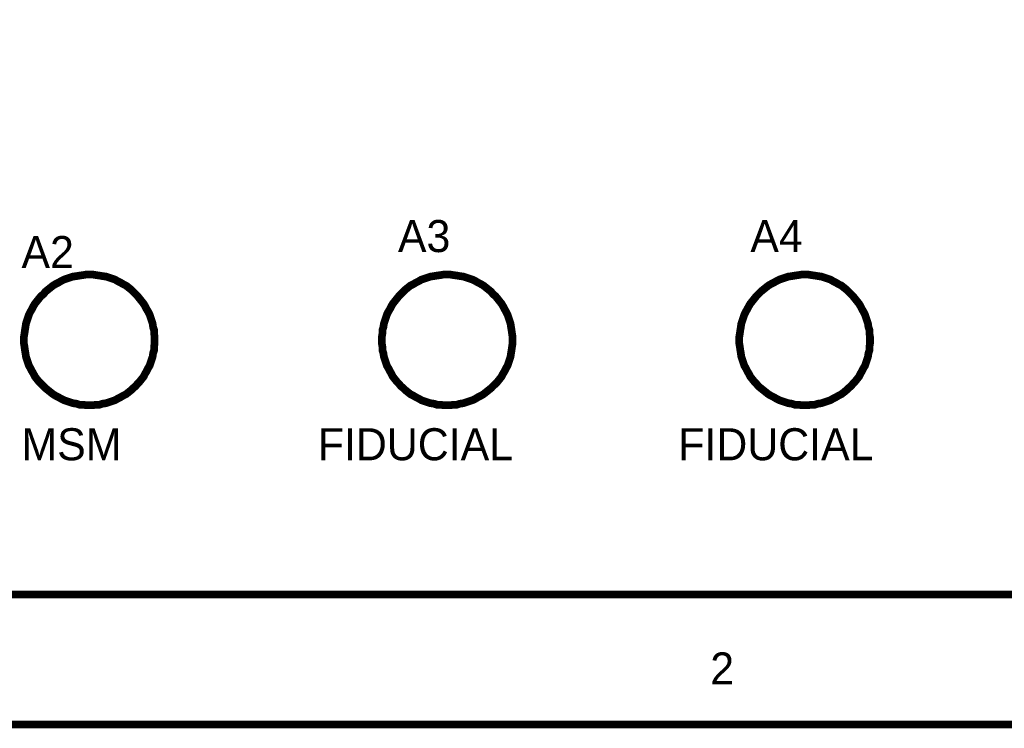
# Model space of a CAD drawing. Header units: inches. Extents: x 0 to 292, y 0 to 193.
# Tile 47 of 256: x 82 to 120, y 0 to 27. Entities that reach past the tile are written whole.
import ezdxf

# ---------------------------------------------------------------- set-up
doc = ezdxf.new("R2010")
doc.units = ezdxf.units.IN
doc.layers.add('Sheet', color=255, linetype='Continuous')

msp = doc.modelspace()

# ---------------------------------------------------------------- linework, layer by layer
at = {"layer": 'Sheet'}
for points in [[(0.058, 193.04, 0.3, 0.3, 0), (292.061, 193.04, 0.3, 0.3, 0), (292.061, 0, 0.3, 0.3, 0), (0.058, 0, 0.3, 0.3, 0), (0.058, 193.04, 0.3, 0.3, 0)], [(0.058, 193.04, 0.0991, 0.0991, 0), (0.058, 0, 0.0991, 0.0991, 0), (292.061, 0, 0.0991, 0.0991, 0), (292.061, 193.04, 0.0991, 0.0991, 0), (0.058, 193.04, 0.0991, 0.0991, 0), (0.058, 193.04, 0.0991, 0.0991, 0)], [(5.144, 187.953, 0.3, 0.3, 0), (286.976, 187.953, 0.3, 0.3, 0), (286.976, 5.068, 0.3, 0.3, 0), (5.144, 5.068, 0.3, 0.3, 0), (5.144, 187.953, 0.3, 0.3, 0)], [(5.144, 187.953, 0.0991, 0.0991, 0), (5.144, 5.068, 0.0991, 0.0991, 0), (286.976, 5.068, 0.0991, 0.0991, 0), (286.976, 187.953, 0.0991, 0.0991, 0), (5.144, 187.953, 0.0991, 0.0991, 0), (5.144, 187.953, 0.0991, 0.0991, 0)]]:
    msp.add_lwpolyline(points, format="xyseb", close=True, dxfattribs=at)
for points in [[(81.773, 14.969, 0.3, 0.3, 0), (81.773, 15.106, 0.3, 0.3, 0), (81.793, 15.223, 0.3, 0.3, 0), (81.812, 15.359, 0.3, 0.3, 0), (81.832, 15.476, 0.3, 0.3, 0), (81.851, 15.612, 0.3, 0.3, 0), (81.89, 15.729, 0.3, 0.3, 0), (81.929, 15.846, 0.3, 0.3, 0), (81.968, 15.963, 0.3, 0.3, 0), (82.026, 16.08, 0.3, 0.3, 0), (82.085, 16.178, 0.3, 0.3, 0), (82.143, 16.295, 0.3, 0.3, 0), (82.202, 16.392, 0.3, 0.3, 0), (82.28, 16.489, 0.3, 0.3, 0), (82.358, 16.587, 0.3, 0.3, 0), (82.436, 16.684, 0.3, 0.3, 0), (82.533, 16.762, 0.3, 0.3, 0), (82.611, 16.86, 0.3, 0.3, 0), (82.708, 16.938, 0.3, 0.3, 0), (82.806, 17.016, 0.3, 0.3, 0), (82.903, 17.094, 0.3, 0.3, 0), (83.001, 17.152, 0.3, 0.3, 0), (83.118, 17.211, 0.3, 0.3, 0), (83.215, 17.269, 0.3, 0.3, 0), (83.332, 17.328, 0.3, 0.3, 0), (83.449, 17.367, 0.3, 0.3, 0), (83.566, 17.406, 0.3, 0.3, 0), (83.683, 17.445, 0.3, 0.3, 0), (83.819, 17.464, 0.3, 0.3, 0), (83.936, 17.484, 0.3, 0.3, 0), (84.072, 17.503, 0.3, 0.3, 0), (84.189, 17.523, 0.3, 0.3, 0), (84.326, 17.523, 0.3, 0.3, 0)], [(84.326, 17.523, 0.3, 0.3, 0), (84.326, 17.523, 0.3, 0.3, 0)], [(84.326, 17.523, 0.3, 0.3, 0), (84.462, 17.523, 0.3, 0.3, 0), (84.579, 17.503, 0.3, 0.3, 0), (84.715, 17.484, 0.3, 0.3, 0), (84.832, 17.464, 0.3, 0.3, 0), (84.969, 17.445, 0.3, 0.3, 0), (85.085, 17.406, 0.3, 0.3, 0), (85.202, 17.367, 0.3, 0.3, 0), (85.319, 17.328, 0.3, 0.3, 0), (85.417, 17.269, 0.3, 0.3, 0), (85.534, 17.211, 0.3, 0.3, 0), (85.631, 17.152, 0.3, 0.3, 0), (85.748, 17.094, 0.3, 0.3, 0), (85.845, 17.016, 0.3, 0.3, 0), (85.943, 16.938, 0.3, 0.3, 0), (86.021, 16.86, 0.3, 0.3, 0), (86.118, 16.762, 0.3, 0.3, 0), (86.196, 16.684, 0.3, 0.3, 0), (86.274, 16.587, 0.3, 0.3, 0), (86.352, 16.489, 0.3, 0.3, 0), (86.43, 16.392, 0.3, 0.3, 0), (86.488, 16.295, 0.3, 0.3, 0), (86.547, 16.178, 0.3, 0.3, 0), (86.605, 16.08, 0.3, 0.3, 0), (86.664, 15.963, 0.3, 0.3, 0), (86.703, 15.846, 0.3, 0.3, 0), (86.742, 15.729, 0.3, 0.3, 0), (86.781, 15.612, 0.3, 0.3, 0), (86.8, 15.476, 0.3, 0.3, 0), (86.839, 15.359, 0.3, 0.3, 0), (86.839, 15.223, 0.3, 0.3, 0), (86.858, 15.106, 0.3, 0.3, 0), (86.858, 14.969, 0.3, 0.3, 0)], [(95.704, 14.969, 0.3, 0.3, 0), (95.704, 15.106, 0.3, 0.3, 0), (95.724, 15.223, 0.3, 0.3, 0), (95.724, 15.359, 0.3, 0.3, 0), (95.763, 15.476, 0.3, 0.3, 0), (95.782, 15.612, 0.3, 0.3, 0), (95.821, 15.729, 0.3, 0.3, 0), (95.86, 15.846, 0.3, 0.3, 0), (95.899, 15.963, 0.3, 0.3, 0), (95.957, 16.08, 0.3, 0.3, 0), (96.016, 16.178, 0.3, 0.3, 0), (96.074, 16.295, 0.3, 0.3, 0), (96.133, 16.392, 0.3, 0.3, 0), (96.211, 16.489, 0.3, 0.3, 0), (96.289, 16.587, 0.3, 0.3, 0), (96.367, 16.684, 0.3, 0.3, 0), (96.444, 16.762, 0.3, 0.3, 0), (96.542, 16.86, 0.3, 0.3, 0), (96.62, 16.938, 0.3, 0.3, 0), (96.717, 17.016, 0.3, 0.3, 0), (96.815, 17.094, 0.3, 0.3, 0), (96.932, 17.152, 0.3, 0.3, 0), (97.029, 17.211, 0.3, 0.3, 0), (97.146, 17.269, 0.3, 0.3, 0), (97.243, 17.328, 0.3, 0.3, 0), (97.36, 17.367, 0.3, 0.3, 0), (97.477, 17.406, 0.3, 0.3, 0), (97.594, 17.445, 0.3, 0.3, 0), (97.73, 17.464, 0.3, 0.3, 0), (97.847, 17.484, 0.3, 0.3, 0), (97.984, 17.503, 0.3, 0.3, 0), (98.101, 17.523, 0.3, 0.3, 0), (98.237, 17.523, 0.3, 0.3, 0)], [(98.237, 17.523, 0.3, 0.3, 0), (98.237, 17.523, 0.3, 0.3, 0)], [(98.237, 17.523, 0.3, 0.3, 0), (98.373, 17.523, 0.3, 0.3, 0), (98.49, 17.503, 0.3, 0.3, 0), (98.627, 17.484, 0.3, 0.3, 0), (98.744, 17.464, 0.3, 0.3, 0), (98.88, 17.445, 0.3, 0.3, 0), (98.997, 17.406, 0.3, 0.3, 0), (99.114, 17.367, 0.3, 0.3, 0), (99.231, 17.328, 0.3, 0.3, 0), (99.348, 17.269, 0.3, 0.3, 0), (99.445, 17.211, 0.3, 0.3, 0), (99.562, 17.152, 0.3, 0.3, 0), (99.659, 17.094, 0.3, 0.3, 0), (99.757, 17.016, 0.3, 0.3, 0), (99.854, 16.938, 0.3, 0.3, 0), (99.952, 16.86, 0.3, 0.3, 0), (100.029, 16.762, 0.3, 0.3, 0), (100.127, 16.684, 0.3, 0.3, 0), (100.205, 16.587, 0.3, 0.3, 0), (100.283, 16.489, 0.3, 0.3, 0), (100.361, 16.392, 0.3, 0.3, 0), (100.419, 16.295, 0.3, 0.3, 0), (100.478, 16.178, 0.3, 0.3, 0), (100.536, 16.08, 0.3, 0.3, 0), (100.594, 15.963, 0.3, 0.3, 0), (100.633, 15.846, 0.3, 0.3, 0), (100.672, 15.729, 0.3, 0.3, 0), (100.711, 15.612, 0.3, 0.3, 0), (100.731, 15.476, 0.3, 0.3, 0), (100.75, 15.359, 0.3, 0.3, 0), (100.77, 15.223, 0.3, 0.3, 0), (100.789, 15.106, 0.3, 0.3, 0), (100.789, 14.969, 0.3, 0.3, 0)], [(109.615, 14.969, 0.3, 0.3, 0), (109.615, 15.106, 0.3, 0.3, 0), (109.635, 15.223, 0.3, 0.3, 0), (109.654, 15.359, 0.3, 0.3, 0), (109.674, 15.476, 0.3, 0.3, 0), (109.693, 15.612, 0.3, 0.3, 0), (109.732, 15.729, 0.3, 0.3, 0), (109.771, 15.846, 0.3, 0.3, 0), (109.81, 15.963, 0.3, 0.3, 0), (109.869, 16.08, 0.3, 0.3, 0), (109.927, 16.178, 0.3, 0.3, 0), (109.986, 16.295, 0.3, 0.3, 0), (110.044, 16.392, 0.3, 0.3, 0), (110.122, 16.489, 0.3, 0.3, 0), (110.2, 16.587, 0.3, 0.3, 0), (110.278, 16.684, 0.3, 0.3, 0), (110.356, 16.762, 0.3, 0.3, 0), (110.453, 16.86, 0.3, 0.3, 0), (110.551, 16.938, 0.3, 0.3, 0), (110.648, 17.016, 0.3, 0.3, 0), (110.745, 17.094, 0.3, 0.3, 0), (110.843, 17.152, 0.3, 0.3, 0), (110.96, 17.211, 0.3, 0.3, 0), (111.057, 17.269, 0.3, 0.3, 0), (111.174, 17.328, 0.3, 0.3, 0), (111.291, 17.367, 0.3, 0.3, 0), (111.408, 17.406, 0.3, 0.3, 0), (111.525, 17.445, 0.3, 0.3, 0), (111.661, 17.464, 0.3, 0.3, 0), (111.778, 17.484, 0.3, 0.3, 0), (111.915, 17.503, 0.3, 0.3, 0), (112.031, 17.523, 0.3, 0.3, 0), (112.168, 17.523, 0.3, 0.3, 0)], [(112.168, 17.523, 0.3, 0.3, 0), (112.168, 17.523, 0.3, 0.3, 0)], [(112.168, 17.523, 0.3, 0.3, 0), (112.304, 17.523, 0.3, 0.3, 0), (112.421, 17.503, 0.3, 0.3, 0), (112.557, 17.484, 0.3, 0.3, 0), (112.674, 17.464, 0.3, 0.3, 0), (112.811, 17.445, 0.3, 0.3, 0), (112.928, 17.406, 0.3, 0.3, 0), (113.045, 17.367, 0.3, 0.3, 0), (113.161, 17.328, 0.3, 0.3, 0), (113.259, 17.269, 0.3, 0.3, 0), (113.376, 17.211, 0.3, 0.3, 0), (113.473, 17.152, 0.3, 0.3, 0), (113.59, 17.094, 0.3, 0.3, 0), (113.688, 17.016, 0.3, 0.3, 0), (113.785, 16.938, 0.3, 0.3, 0), (113.863, 16.86, 0.3, 0.3, 0), (113.96, 16.762, 0.3, 0.3, 0), (114.038, 16.684, 0.3, 0.3, 0), (114.116, 16.587, 0.3, 0.3, 0), (114.194, 16.489, 0.3, 0.3, 0), (114.272, 16.392, 0.3, 0.3, 0), (114.33, 16.295, 0.3, 0.3, 0), (114.389, 16.178, 0.3, 0.3, 0), (114.447, 16.08, 0.3, 0.3, 0), (114.506, 15.963, 0.3, 0.3, 0), (114.545, 15.846, 0.3, 0.3, 0), (114.584, 15.729, 0.3, 0.3, 0), (114.623, 15.612, 0.3, 0.3, 0), (114.642, 15.476, 0.3, 0.3, 0), (114.681, 15.359, 0.3, 0.3, 0), (114.681, 15.223, 0.3, 0.3, 0), (114.701, 15.106, 0.3, 0.3, 0), (114.701, 14.969, 0.3, 0.3, 0)], [(81.773, 14.969, 0.0991, 0.0991, 0), (81.773, 15.106, 0.0991, 0.0991, 0), (81.793, 15.223, 0.0991, 0.0991, 0), (81.812, 15.359, 0.0991, 0.0991, 0), (81.832, 15.476, 0.0991, 0.0991, 0), (81.851, 15.612, 0.0991, 0.0991, 0), (81.89, 15.729, 0.0991, 0.0991, 0), (81.929, 15.846, 0.0991, 0.0991, 0), (81.968, 15.963, 0.0991, 0.0991, 0), (82.026, 16.08, 0.0991, 0.0991, 0), (82.085, 16.178, 0.0991, 0.0991, 0), (82.143, 16.295, 0.0991, 0.0991, 0), (82.202, 16.392, 0.0991, 0.0991, 0), (82.28, 16.489, 0.0991, 0.0991, 0), (82.358, 16.587, 0.0991, 0.0991, 0), (82.436, 16.684, 0.0991, 0.0991, 0), (82.533, 16.762, 0.0991, 0.0991, 0), (82.611, 16.86, 0.0991, 0.0991, 0), (82.708, 16.938, 0.0991, 0.0991, 0), (82.806, 17.016, 0.0991, 0.0991, 0), (82.903, 17.094, 0.0991, 0.0991, 0), (83.001, 17.152, 0.0991, 0.0991, 0), (83.118, 17.211, 0.0991, 0.0991, 0), (83.215, 17.269, 0.0991, 0.0991, 0), (83.332, 17.328, 0.0991, 0.0991, 0), (83.449, 17.367, 0.0991, 0.0991, 0), (83.566, 17.406, 0.0991, 0.0991, 0), (83.683, 17.445, 0.0991, 0.0991, 0), (83.819, 17.464, 0.0991, 0.0991, 0), (83.936, 17.484, 0.0991, 0.0991, 0), (84.072, 17.503, 0.0991, 0.0991, 0), (84.189, 17.523, 0.0991, 0.0991, 0), (84.326, 17.523, 0.0991, 0.0991, 0)], [(84.326, 17.523, 0.0991, 0.0991, 0), (84.326, 17.523, 0.0991, 0.0991, 0)], [(84.326, 17.523, 0.0991, 0.0991, 0), (84.462, 17.523, 0.0991, 0.0991, 0), (84.579, 17.503, 0.0991, 0.0991, 0), (84.715, 17.484, 0.0991, 0.0991, 0), (84.832, 17.464, 0.0991, 0.0991, 0), (84.969, 17.445, 0.0991, 0.0991, 0), (85.085, 17.406, 0.0991, 0.0991, 0), (85.202, 17.367, 0.0991, 0.0991, 0), (85.319, 17.328, 0.0991, 0.0991, 0), (85.417, 17.269, 0.0991, 0.0991, 0), (85.534, 17.211, 0.0991, 0.0991, 0), (85.631, 17.152, 0.0991, 0.0991, 0), (85.748, 17.094, 0.0991, 0.0991, 0), (85.845, 17.016, 0.0991, 0.0991, 0), (85.943, 16.938, 0.0991, 0.0991, 0), (86.021, 16.86, 0.0991, 0.0991, 0), (86.118, 16.762, 0.0991, 0.0991, 0), (86.196, 16.684, 0.0991, 0.0991, 0), (86.274, 16.587, 0.0991, 0.0991, 0), (86.352, 16.489, 0.0991, 0.0991, 0), (86.43, 16.392, 0.0991, 0.0991, 0), (86.488, 16.295, 0.0991, 0.0991, 0), (86.547, 16.178, 0.0991, 0.0991, 0), (86.605, 16.08, 0.0991, 0.0991, 0), (86.664, 15.963, 0.0991, 0.0991, 0), (86.703, 15.846, 0.0991, 0.0991, 0), (86.742, 15.729, 0.0991, 0.0991, 0), (86.781, 15.612, 0.0991, 0.0991, 0), (86.8, 15.476, 0.0991, 0.0991, 0), (86.839, 15.359, 0.0991, 0.0991, 0), (86.839, 15.223, 0.0991, 0.0991, 0), (86.858, 15.106, 0.0991, 0.0991, 0), (86.858, 14.969, 0.0991, 0.0991, 0)], [(95.704, 14.969, 0.0991, 0.0991, 0), (95.704, 15.106, 0.0991, 0.0991, 0), (95.724, 15.223, 0.0991, 0.0991, 0), (95.724, 15.359, 0.0991, 0.0991, 0), (95.763, 15.476, 0.0991, 0.0991, 0), (95.782, 15.612, 0.0991, 0.0991, 0), (95.821, 15.729, 0.0991, 0.0991, 0), (95.86, 15.846, 0.0991, 0.0991, 0), (95.899, 15.963, 0.0991, 0.0991, 0), (95.957, 16.08, 0.0991, 0.0991, 0), (96.016, 16.178, 0.0991, 0.0991, 0), (96.074, 16.295, 0.0991, 0.0991, 0), (96.133, 16.392, 0.0991, 0.0991, 0), (96.211, 16.489, 0.0991, 0.0991, 0), (96.289, 16.587, 0.0991, 0.0991, 0), (96.367, 16.684, 0.0991, 0.0991, 0), (96.444, 16.762, 0.0991, 0.0991, 0), (96.542, 16.86, 0.0991, 0.0991, 0), (96.62, 16.938, 0.0991, 0.0991, 0), (96.717, 17.016, 0.0991, 0.0991, 0), (96.815, 17.094, 0.0991, 0.0991, 0), (96.932, 17.152, 0.0991, 0.0991, 0), (97.029, 17.211, 0.0991, 0.0991, 0), (97.146, 17.269, 0.0991, 0.0991, 0), (97.243, 17.328, 0.0991, 0.0991, 0), (97.36, 17.367, 0.0991, 0.0991, 0), (97.477, 17.406, 0.0991, 0.0991, 0), (97.594, 17.445, 0.0991, 0.0991, 0), (97.73, 17.464, 0.0991, 0.0991, 0), (97.847, 17.484, 0.0991, 0.0991, 0), (97.984, 17.503, 0.0991, 0.0991, 0), (98.101, 17.523, 0.0991, 0.0991, 0), (98.237, 17.523, 0.0991, 0.0991, 0)], [(98.237, 17.523, 0.0991, 0.0991, 0), (98.237, 17.523, 0.0991, 0.0991, 0)], [(98.237, 17.523, 0.0991, 0.0991, 0), (98.373, 17.523, 0.0991, 0.0991, 0), (98.49, 17.503, 0.0991, 0.0991, 0), (98.627, 17.484, 0.0991, 0.0991, 0), (98.744, 17.464, 0.0991, 0.0991, 0), (98.88, 17.445, 0.0991, 0.0991, 0), (98.997, 17.406, 0.0991, 0.0991, 0), (99.114, 17.367, 0.0991, 0.0991, 0), (99.231, 17.328, 0.0991, 0.0991, 0), (99.348, 17.269, 0.0991, 0.0991, 0), (99.445, 17.211, 0.0991, 0.0991, 0), (99.562, 17.152, 0.0991, 0.0991, 0), (99.659, 17.094, 0.0991, 0.0991, 0), (99.757, 17.016, 0.0991, 0.0991, 0), (99.854, 16.938, 0.0991, 0.0991, 0), (99.952, 16.86, 0.0991, 0.0991, 0), (100.029, 16.762, 0.0991, 0.0991, 0), (100.127, 16.684, 0.0991, 0.0991, 0), (100.205, 16.587, 0.0991, 0.0991, 0), (100.283, 16.489, 0.0991, 0.0991, 0), (100.361, 16.392, 0.0991, 0.0991, 0), (100.419, 16.295, 0.0991, 0.0991, 0), (100.478, 16.178, 0.0991, 0.0991, 0), (100.536, 16.08, 0.0991, 0.0991, 0), (100.594, 15.963, 0.0991, 0.0991, 0), (100.633, 15.846, 0.0991, 0.0991, 0), (100.672, 15.729, 0.0991, 0.0991, 0), (100.711, 15.612, 0.0991, 0.0991, 0), (100.731, 15.476, 0.0991, 0.0991, 0), (100.75, 15.359, 0.0991, 0.0991, 0), (100.77, 15.223, 0.0991, 0.0991, 0), (100.789, 15.106, 0.0991, 0.0991, 0), (100.789, 14.969, 0.0991, 0.0991, 0)], [(109.615, 14.969, 0.0991, 0.0991, 0), (109.615, 15.106, 0.0991, 0.0991, 0), (109.635, 15.223, 0.0991, 0.0991, 0), (109.654, 15.359, 0.0991, 0.0991, 0), (109.674, 15.476, 0.0991, 0.0991, 0), (109.693, 15.612, 0.0991, 0.0991, 0), (109.732, 15.729, 0.0991, 0.0991, 0), (109.771, 15.846, 0.0991, 0.0991, 0), (109.81, 15.963, 0.0991, 0.0991, 0), (109.869, 16.08, 0.0991, 0.0991, 0), (109.927, 16.178, 0.0991, 0.0991, 0), (109.986, 16.295, 0.0991, 0.0991, 0), (110.044, 16.392, 0.0991, 0.0991, 0), (110.122, 16.489, 0.0991, 0.0991, 0), (110.2, 16.587, 0.0991, 0.0991, 0), (110.278, 16.684, 0.0991, 0.0991, 0), (110.356, 16.762, 0.0991, 0.0991, 0), (110.453, 16.86, 0.0991, 0.0991, 0), (110.551, 16.938, 0.0991, 0.0991, 0), (110.648, 17.016, 0.0991, 0.0991, 0), (110.745, 17.094, 0.0991, 0.0991, 0), (110.843, 17.152, 0.0991, 0.0991, 0), (110.96, 17.211, 0.0991, 0.0991, 0), (111.057, 17.269, 0.0991, 0.0991, 0), (111.174, 17.328, 0.0991, 0.0991, 0), (111.291, 17.367, 0.0991, 0.0991, 0), (111.408, 17.406, 0.0991, 0.0991, 0), (111.525, 17.445, 0.0991, 0.0991, 0), (111.661, 17.464, 0.0991, 0.0991, 0), (111.778, 17.484, 0.0991, 0.0991, 0), (111.915, 17.503, 0.0991, 0.0991, 0), (112.031, 17.523, 0.0991, 0.0991, 0), (112.168, 17.523, 0.0991, 0.0991, 0)], [(112.168, 17.523, 0.0991, 0.0991, 0), (112.168, 17.523, 0.0991, 0.0991, 0)], [(112.168, 17.523, 0.0991, 0.0991, 0), (112.304, 17.523, 0.0991, 0.0991, 0), (112.421, 17.503, 0.0991, 0.0991, 0), (112.557, 17.484, 0.0991, 0.0991, 0), (112.674, 17.464, 0.0991, 0.0991, 0), (112.811, 17.445, 0.0991, 0.0991, 0), (112.928, 17.406, 0.0991, 0.0991, 0), (113.045, 17.367, 0.0991, 0.0991, 0), (113.161, 17.328, 0.0991, 0.0991, 0), (113.259, 17.269, 0.0991, 0.0991, 0), (113.376, 17.211, 0.0991, 0.0991, 0), (113.473, 17.152, 0.0991, 0.0991, 0), (113.59, 17.094, 0.0991, 0.0991, 0), (113.688, 17.016, 0.0991, 0.0991, 0), (113.785, 16.938, 0.0991, 0.0991, 0), (113.863, 16.86, 0.0991, 0.0991, 0), (113.96, 16.762, 0.0991, 0.0991, 0), (114.038, 16.684, 0.0991, 0.0991, 0), (114.116, 16.587, 0.0991, 0.0991, 0), (114.194, 16.489, 0.0991, 0.0991, 0), (114.272, 16.392, 0.0991, 0.0991, 0), (114.33, 16.295, 0.0991, 0.0991, 0), (114.389, 16.178, 0.0991, 0.0991, 0), (114.447, 16.08, 0.0991, 0.0991, 0), (114.506, 15.963, 0.0991, 0.0991, 0), (114.545, 15.846, 0.0991, 0.0991, 0), (114.584, 15.729, 0.0991, 0.0991, 0), (114.623, 15.612, 0.0991, 0.0991, 0), (114.642, 15.476, 0.0991, 0.0991, 0), (114.681, 15.359, 0.0991, 0.0991, 0), (114.681, 15.223, 0.0991, 0.0991, 0), (114.701, 15.106, 0.0991, 0.0991, 0), (114.701, 14.969, 0.0991, 0.0991, 0)], [(84.326, 12.435, 0.3, 0.3, 0), (84.189, 12.435, 0.3, 0.3, 0), (84.072, 12.455, 0.3, 0.3, 0), (83.936, 12.455, 0.3, 0.3, 0), (83.819, 12.494, 0.3, 0.3, 0), (83.683, 12.513, 0.3, 0.3, 0), (83.566, 12.552, 0.3, 0.3, 0), (83.449, 12.591, 0.3, 0.3, 0), (83.332, 12.63, 0.3, 0.3, 0), (83.215, 12.689, 0.3, 0.3, 0), (83.118, 12.747, 0.3, 0.3, 0), (83.001, 12.806, 0.3, 0.3, 0), (82.903, 12.864, 0.3, 0.3, 0), (82.806, 12.942, 0.3, 0.3, 0), (82.708, 13.02, 0.3, 0.3, 0), (82.611, 13.098, 0.3, 0.3, 0), (82.533, 13.176, 0.3, 0.3, 0), (82.436, 13.273, 0.3, 0.3, 0), (82.358, 13.351, 0.3, 0.3, 0), (82.28, 13.449, 0.3, 0.3, 0), (82.202, 13.546, 0.3, 0.3, 0), (82.143, 13.663, 0.3, 0.3, 0), (82.085, 13.761, 0.3, 0.3, 0), (82.026, 13.878, 0.3, 0.3, 0), (81.968, 13.975, 0.3, 0.3, 0), (81.929, 14.092, 0.3, 0.3, 0), (81.89, 14.209, 0.3, 0.3, 0), (81.851, 14.326, 0.3, 0.3, 0), (81.832, 14.462, 0.3, 0.3, 0), (81.812, 14.579, 0.3, 0.3, 0), (81.793, 14.716, 0.3, 0.3, 0), (81.773, 14.833, 0.3, 0.3, 0), (81.773, 14.969, 0.3, 0.3, 0)], [(81.773, 14.969, 0.3, 0.3, 0), (81.773, 14.969, 0.3, 0.3, 0)], [(84.326, 12.435, 0.0991, 0.0991, 0), (84.189, 12.435, 0.0991, 0.0991, 0), (84.072, 12.455, 0.0991, 0.0991, 0), (83.936, 12.455, 0.0991, 0.0991, 0), (83.819, 12.494, 0.0991, 0.0991, 0), (83.683, 12.513, 0.0991, 0.0991, 0), (83.566, 12.552, 0.0991, 0.0991, 0), (83.449, 12.591, 0.0991, 0.0991, 0), (83.332, 12.63, 0.0991, 0.0991, 0), (83.215, 12.689, 0.0991, 0.0991, 0), (83.118, 12.747, 0.0991, 0.0991, 0), (83.001, 12.806, 0.0991, 0.0991, 0), (82.903, 12.864, 0.0991, 0.0991, 0), (82.806, 12.942, 0.0991, 0.0991, 0), (82.708, 13.02, 0.0991, 0.0991, 0), (82.611, 13.098, 0.0991, 0.0991, 0), (82.533, 13.176, 0.0991, 0.0991, 0), (82.436, 13.273, 0.0991, 0.0991, 0), (82.358, 13.351, 0.0991, 0.0991, 0), (82.28, 13.449, 0.0991, 0.0991, 0), (82.202, 13.546, 0.0991, 0.0991, 0), (82.143, 13.663, 0.0991, 0.0991, 0), (82.085, 13.761, 0.0991, 0.0991, 0), (82.026, 13.878, 0.0991, 0.0991, 0), (81.968, 13.975, 0.0991, 0.0991, 0), (81.929, 14.092, 0.0991, 0.0991, 0), (81.89, 14.209, 0.0991, 0.0991, 0), (81.851, 14.326, 0.0991, 0.0991, 0), (81.832, 14.462, 0.0991, 0.0991, 0), (81.812, 14.579, 0.0991, 0.0991, 0), (81.793, 14.716, 0.0991, 0.0991, 0), (81.773, 14.833, 0.0991, 0.0991, 0), (81.773, 14.969, 0.0991, 0.0991, 0)], [(81.773, 14.969, 0.0991, 0.0991, 0), (81.773, 14.969, 0.0991, 0.0991, 0)], [(86.858, 14.969, 0.3, 0.3, 0), (86.858, 14.833, 0.3, 0.3, 0), (86.839, 14.716, 0.3, 0.3, 0), (86.839, 14.579, 0.3, 0.3, 0), (86.8, 14.462, 0.3, 0.3, 0), (86.781, 14.326, 0.3, 0.3, 0), (86.742, 14.209, 0.3, 0.3, 0), (86.703, 14.092, 0.3, 0.3, 0), (86.664, 13.975, 0.3, 0.3, 0), (86.605, 13.878, 0.3, 0.3, 0), (86.547, 13.761, 0.3, 0.3, 0), (86.488, 13.663, 0.3, 0.3, 0), (86.43, 13.546, 0.3, 0.3, 0), (86.352, 13.449, 0.3, 0.3, 0), (86.274, 13.351, 0.3, 0.3, 0), (86.196, 13.273, 0.3, 0.3, 0), (86.118, 13.176, 0.3, 0.3, 0), (86.021, 13.098, 0.3, 0.3, 0), (85.943, 13.02, 0.3, 0.3, 0), (85.845, 12.942, 0.3, 0.3, 0), (85.748, 12.864, 0.3, 0.3, 0), (85.631, 12.806, 0.3, 0.3, 0), (85.534, 12.747, 0.3, 0.3, 0), (85.417, 12.689, 0.3, 0.3, 0), (85.319, 12.63, 0.3, 0.3, 0), (85.202, 12.591, 0.3, 0.3, 0), (85.085, 12.552, 0.3, 0.3, 0), (84.969, 12.513, 0.3, 0.3, 0), (84.832, 12.494, 0.3, 0.3, 0), (84.715, 12.455, 0.3, 0.3, 0), (84.579, 12.455, 0.3, 0.3, 0), (84.462, 12.435, 0.3, 0.3, 0), (84.326, 12.435, 0.3, 0.3, 0)], [(86.858, 14.969, 0.0991, 0.0991, 0), (86.858, 14.833, 0.0991, 0.0991, 0), (86.839, 14.716, 0.0991, 0.0991, 0), (86.839, 14.579, 0.0991, 0.0991, 0), (86.8, 14.462, 0.0991, 0.0991, 0), (86.781, 14.326, 0.0991, 0.0991, 0), (86.742, 14.209, 0.0991, 0.0991, 0), (86.703, 14.092, 0.0991, 0.0991, 0), (86.664, 13.975, 0.0991, 0.0991, 0), (86.605, 13.878, 0.0991, 0.0991, 0), (86.547, 13.761, 0.0991, 0.0991, 0), (86.488, 13.663, 0.0991, 0.0991, 0), (86.43, 13.546, 0.0991, 0.0991, 0), (86.352, 13.449, 0.0991, 0.0991, 0), (86.274, 13.351, 0.0991, 0.0991, 0), (86.196, 13.273, 0.0991, 0.0991, 0), (86.118, 13.176, 0.0991, 0.0991, 0), (86.021, 13.098, 0.0991, 0.0991, 0), (85.943, 13.02, 0.0991, 0.0991, 0), (85.845, 12.942, 0.0991, 0.0991, 0), (85.748, 12.864, 0.0991, 0.0991, 0), (85.631, 12.806, 0.0991, 0.0991, 0), (85.534, 12.747, 0.0991, 0.0991, 0), (85.417, 12.689, 0.0991, 0.0991, 0), (85.319, 12.63, 0.0991, 0.0991, 0), (85.202, 12.591, 0.0991, 0.0991, 0), (85.085, 12.552, 0.0991, 0.0991, 0), (84.969, 12.513, 0.0991, 0.0991, 0), (84.832, 12.494, 0.0991, 0.0991, 0), (84.715, 12.455, 0.0991, 0.0991, 0), (84.579, 12.455, 0.0991, 0.0991, 0), (84.462, 12.435, 0.0991, 0.0991, 0), (84.326, 12.435, 0.0991, 0.0991, 0)], [(86.858, 14.969, 0.3, 0.3, 0), (86.858, 14.969, 0.3, 0.3, 0), (86.858, 14.969, 0.3, 0.3, 0), (86.858, 14.969, 0.3, 0.3, 0), (86.858, 14.969, 0.3, 0.3, 0), (86.858, 14.969, 0.3, 0.3, 0), (86.858, 14.969, 0.3, 0.3, 0), (86.858, 14.969, 0.3, 0.3, 0), (86.858, 14.969, 0.3, 0.3, 0), (86.858, 14.969, 0.3, 0.3, 0), (86.858, 14.969, 0.3, 0.3, 0), (86.858, 14.969, 0.3, 0.3, 0), (86.858, 14.969, 0.3, 0.3, 0), (86.858, 14.969, 0.3, 0.3, 0), (86.858, 14.969, 0.3, 0.3, 0), (86.858, 14.969, 0.3, 0.3, 0), (86.858, 14.969, 0.3, 0.3, 0), (86.858, 14.969, 0.3, 0.3, 0), (86.858, 14.969, 0.3, 0.3, 0), (86.858, 14.969, 0.3, 0.3, 0), (86.858, 14.969, 0.3, 0.3, 0), (86.858, 14.969, 0.3, 0.3, 0), (86.858, 14.969, 0.3, 0.3, 0), (86.858, 14.969, 0.3, 0.3, 0), (86.858, 14.969, 0.3, 0.3, 0), (86.858, 14.969, 0.3, 0.3, 0), (86.858, 14.969, 0.3, 0.3, 0), (86.858, 14.969, 0.3, 0.3, 0), (86.858, 14.969, 0.3, 0.3, 0), (86.858, 14.969, 0.3, 0.3, 0), (86.858, 14.969, 0.3, 0.3, 0), (86.858, 14.969, 0.3, 0.3, 0), (86.858, 14.969, 0.3, 0.3, 0)], [(86.858, 14.969, 0.3, 0.3, 0), (86.858, 14.969, 0.3, 0.3, 0)], [(86.858, 14.969, 0.0991, 0.0991, 0), (86.858, 14.969, 0.0991, 0.0991, 0), (86.858, 14.969, 0.0991, 0.0991, 0), (86.858, 14.969, 0.0991, 0.0991, 0), (86.858, 14.969, 0.0991, 0.0991, 0), (86.858, 14.969, 0.0991, 0.0991, 0), (86.858, 14.969, 0.0991, 0.0991, 0), (86.858, 14.969, 0.0991, 0.0991, 0), (86.858, 14.969, 0.0991, 0.0991, 0), (86.858, 14.969, 0.0991, 0.0991, 0), (86.858, 14.969, 0.0991, 0.0991, 0), (86.858, 14.969, 0.0991, 0.0991, 0), (86.858, 14.969, 0.0991, 0.0991, 0), (86.858, 14.969, 0.0991, 0.0991, 0), (86.858, 14.969, 0.0991, 0.0991, 0), (86.858, 14.969, 0.0991, 0.0991, 0), (86.858, 14.969, 0.0991, 0.0991, 0), (86.858, 14.969, 0.0991, 0.0991, 0), (86.858, 14.969, 0.0991, 0.0991, 0), (86.858, 14.969, 0.0991, 0.0991, 0), (86.858, 14.969, 0.0991, 0.0991, 0), (86.858, 14.969, 0.0991, 0.0991, 0), (86.858, 14.969, 0.0991, 0.0991, 0), (86.858, 14.969, 0.0991, 0.0991, 0), (86.858, 14.969, 0.0991, 0.0991, 0), (86.858, 14.969, 0.0991, 0.0991, 0), (86.858, 14.969, 0.0991, 0.0991, 0), (86.858, 14.969, 0.0991, 0.0991, 0), (86.858, 14.969, 0.0991, 0.0991, 0), (86.858, 14.969, 0.0991, 0.0991, 0), (86.858, 14.969, 0.0991, 0.0991, 0), (86.858, 14.969, 0.0991, 0.0991, 0), (86.858, 14.969, 0.0991, 0.0991, 0)], [(86.858, 14.969, 0.0991, 0.0991, 0), (86.858, 14.969, 0.0991, 0.0991, 0)], [(98.237, 12.435, 0.3, 0.3, 0), (98.101, 12.435, 0.3, 0.3, 0), (97.984, 12.455, 0.3, 0.3, 0), (97.847, 12.455, 0.3, 0.3, 0), (97.73, 12.494, 0.3, 0.3, 0), (97.594, 12.513, 0.3, 0.3, 0), (97.477, 12.552, 0.3, 0.3, 0), (97.36, 12.591, 0.3, 0.3, 0), (97.243, 12.63, 0.3, 0.3, 0), (97.146, 12.689, 0.3, 0.3, 0), (97.029, 12.747, 0.3, 0.3, 0), (96.932, 12.806, 0.3, 0.3, 0), (96.815, 12.864, 0.3, 0.3, 0), (96.717, 12.942, 0.3, 0.3, 0), (96.62, 13.02, 0.3, 0.3, 0), (96.542, 13.098, 0.3, 0.3, 0), (96.444, 13.176, 0.3, 0.3, 0), (96.367, 13.273, 0.3, 0.3, 0), (96.289, 13.351, 0.3, 0.3, 0), (96.211, 13.449, 0.3, 0.3, 0), (96.133, 13.546, 0.3, 0.3, 0), (96.074, 13.663, 0.3, 0.3, 0), (96.016, 13.761, 0.3, 0.3, 0), (95.957, 13.878, 0.3, 0.3, 0), (95.899, 13.975, 0.3, 0.3, 0), (95.86, 14.092, 0.3, 0.3, 0), (95.821, 14.209, 0.3, 0.3, 0), (95.782, 14.326, 0.3, 0.3, 0), (95.763, 14.462, 0.3, 0.3, 0), (95.724, 14.579, 0.3, 0.3, 0), (95.724, 14.716, 0.3, 0.3, 0), (95.704, 14.833, 0.3, 0.3, 0), (95.704, 14.969, 0.3, 0.3, 0)], [(95.704, 14.969, 0.3, 0.3, 0), (95.704, 14.969, 0.3, 0.3, 0)], [(98.237, 12.435, 0.0991, 0.0991, 0), (98.101, 12.435, 0.0991, 0.0991, 0), (97.984, 12.455, 0.0991, 0.0991, 0), (97.847, 12.455, 0.0991, 0.0991, 0), (97.73, 12.494, 0.0991, 0.0991, 0), (97.594, 12.513, 0.0991, 0.0991, 0), (97.477, 12.552, 0.0991, 0.0991, 0), (97.36, 12.591, 0.0991, 0.0991, 0), (97.243, 12.63, 0.0991, 0.0991, 0), (97.146, 12.689, 0.0991, 0.0991, 0), (97.029, 12.747, 0.0991, 0.0991, 0), (96.932, 12.806, 0.0991, 0.0991, 0), (96.815, 12.864, 0.0991, 0.0991, 0), (96.717, 12.942, 0.0991, 0.0991, 0), (96.62, 13.02, 0.0991, 0.0991, 0), (96.542, 13.098, 0.0991, 0.0991, 0), (96.444, 13.176, 0.0991, 0.0991, 0), (96.367, 13.273, 0.0991, 0.0991, 0), (96.289, 13.351, 0.0991, 0.0991, 0), (96.211, 13.449, 0.0991, 0.0991, 0), (96.133, 13.546, 0.0991, 0.0991, 0), (96.074, 13.663, 0.0991, 0.0991, 0), (96.016, 13.761, 0.0991, 0.0991, 0), (95.957, 13.878, 0.0991, 0.0991, 0), (95.899, 13.975, 0.0991, 0.0991, 0), (95.86, 14.092, 0.0991, 0.0991, 0), (95.821, 14.209, 0.0991, 0.0991, 0), (95.782, 14.326, 0.0991, 0.0991, 0), (95.763, 14.462, 0.0991, 0.0991, 0), (95.724, 14.579, 0.0991, 0.0991, 0), (95.724, 14.716, 0.0991, 0.0991, 0), (95.704, 14.833, 0.0991, 0.0991, 0), (95.704, 14.969, 0.0991, 0.0991, 0)], [(95.704, 14.969, 0.0991, 0.0991, 0), (95.704, 14.969, 0.0991, 0.0991, 0)], [(100.789, 14.969, 0.3, 0.3, 0), (100.789, 14.833, 0.3, 0.3, 0), (100.77, 14.716, 0.3, 0.3, 0), (100.75, 14.579, 0.3, 0.3, 0), (100.731, 14.462, 0.3, 0.3, 0), (100.711, 14.326, 0.3, 0.3, 0), (100.672, 14.209, 0.3, 0.3, 0), (100.633, 14.092, 0.3, 0.3, 0), (100.594, 13.975, 0.3, 0.3, 0), (100.536, 13.878, 0.3, 0.3, 0), (100.478, 13.761, 0.3, 0.3, 0), (100.419, 13.663, 0.3, 0.3, 0), (100.361, 13.546, 0.3, 0.3, 0), (100.283, 13.449, 0.3, 0.3, 0), (100.205, 13.351, 0.3, 0.3, 0), (100.127, 13.273, 0.3, 0.3, 0), (100.029, 13.176, 0.3, 0.3, 0), (99.952, 13.098, 0.3, 0.3, 0), (99.854, 13.02, 0.3, 0.3, 0), (99.757, 12.942, 0.3, 0.3, 0), (99.659, 12.864, 0.3, 0.3, 0), (99.562, 12.806, 0.3, 0.3, 0), (99.445, 12.747, 0.3, 0.3, 0), (99.348, 12.689, 0.3, 0.3, 0), (99.231, 12.63, 0.3, 0.3, 0), (99.114, 12.591, 0.3, 0.3, 0), (98.997, 12.552, 0.3, 0.3, 0), (98.88, 12.513, 0.3, 0.3, 0), (98.744, 12.494, 0.3, 0.3, 0), (98.627, 12.455, 0.3, 0.3, 0), (98.49, 12.455, 0.3, 0.3, 0), (98.373, 12.435, 0.3, 0.3, 0), (98.237, 12.435, 0.3, 0.3, 0)], [(100.789, 14.969, 0.0991, 0.0991, 0), (100.789, 14.833, 0.0991, 0.0991, 0), (100.77, 14.716, 0.0991, 0.0991, 0), (100.75, 14.579, 0.0991, 0.0991, 0), (100.731, 14.462, 0.0991, 0.0991, 0), (100.711, 14.326, 0.0991, 0.0991, 0), (100.672, 14.209, 0.0991, 0.0991, 0), (100.633, 14.092, 0.0991, 0.0991, 0), (100.594, 13.975, 0.0991, 0.0991, 0), (100.536, 13.878, 0.0991, 0.0991, 0), (100.478, 13.761, 0.0991, 0.0991, 0), (100.419, 13.663, 0.0991, 0.0991, 0), (100.361, 13.546, 0.0991, 0.0991, 0), (100.283, 13.449, 0.0991, 0.0991, 0), (100.205, 13.351, 0.0991, 0.0991, 0), (100.127, 13.273, 0.0991, 0.0991, 0), (100.029, 13.176, 0.0991, 0.0991, 0), (99.952, 13.098, 0.0991, 0.0991, 0), (99.854, 13.02, 0.0991, 0.0991, 0), (99.757, 12.942, 0.0991, 0.0991, 0), (99.659, 12.864, 0.0991, 0.0991, 0), (99.562, 12.806, 0.0991, 0.0991, 0), (99.445, 12.747, 0.0991, 0.0991, 0), (99.348, 12.689, 0.0991, 0.0991, 0), (99.231, 12.63, 0.0991, 0.0991, 0), (99.114, 12.591, 0.0991, 0.0991, 0), (98.997, 12.552, 0.0991, 0.0991, 0), (98.88, 12.513, 0.0991, 0.0991, 0), (98.744, 12.494, 0.0991, 0.0991, 0), (98.627, 12.455, 0.0991, 0.0991, 0), (98.49, 12.455, 0.0991, 0.0991, 0), (98.373, 12.435, 0.0991, 0.0991, 0), (98.237, 12.435, 0.0991, 0.0991, 0)], [(100.789, 14.969, 0.3, 0.3, 0), (100.789, 14.969, 0.3, 0.3, 0), (100.789, 14.969, 0.3, 0.3, 0), (100.789, 14.969, 0.3, 0.3, 0), (100.789, 14.969, 0.3, 0.3, 0), (100.789, 14.969, 0.3, 0.3, 0), (100.789, 14.969, 0.3, 0.3, 0), (100.789, 14.969, 0.3, 0.3, 0), (100.789, 14.969, 0.3, 0.3, 0), (100.789, 14.969, 0.3, 0.3, 0), (100.789, 14.969, 0.3, 0.3, 0), (100.789, 14.969, 0.3, 0.3, 0), (100.789, 14.969, 0.3, 0.3, 0), (100.789, 14.969, 0.3, 0.3, 0), (100.789, 14.969, 0.3, 0.3, 0), (100.789, 14.969, 0.3, 0.3, 0), (100.789, 14.969, 0.3, 0.3, 0), (100.789, 14.969, 0.3, 0.3, 0), (100.789, 14.969, 0.3, 0.3, 0), (100.789, 14.969, 0.3, 0.3, 0), (100.789, 14.969, 0.3, 0.3, 0), (100.789, 14.969, 0.3, 0.3, 0), (100.789, 14.969, 0.3, 0.3, 0), (100.789, 14.969, 0.3, 0.3, 0), (100.789, 14.969, 0.3, 0.3, 0), (100.789, 14.969, 0.3, 0.3, 0), (100.789, 14.969, 0.3, 0.3, 0), (100.789, 14.969, 0.3, 0.3, 0), (100.789, 14.969, 0.3, 0.3, 0), (100.789, 14.969, 0.3, 0.3, 0), (100.789, 14.969, 0.3, 0.3, 0), (100.789, 14.969, 0.3, 0.3, 0), (100.789, 14.969, 0.3, 0.3, 0)], [(100.789, 14.969, 0.3, 0.3, 0), (100.789, 14.969, 0.3, 0.3, 0)], [(100.789, 14.969, 0.0991, 0.0991, 0), (100.789, 14.969, 0.0991, 0.0991, 0), (100.789, 14.969, 0.0991, 0.0991, 0), (100.789, 14.969, 0.0991, 0.0991, 0), (100.789, 14.969, 0.0991, 0.0991, 0), (100.789, 14.969, 0.0991, 0.0991, 0), (100.789, 14.969, 0.0991, 0.0991, 0), (100.789, 14.969, 0.0991, 0.0991, 0), (100.789, 14.969, 0.0991, 0.0991, 0), (100.789, 14.969, 0.0991, 0.0991, 0), (100.789, 14.969, 0.0991, 0.0991, 0), (100.789, 14.969, 0.0991, 0.0991, 0), (100.789, 14.969, 0.0991, 0.0991, 0), (100.789, 14.969, 0.0991, 0.0991, 0), (100.789, 14.969, 0.0991, 0.0991, 0), (100.789, 14.969, 0.0991, 0.0991, 0), (100.789, 14.969, 0.0991, 0.0991, 0), (100.789, 14.969, 0.0991, 0.0991, 0), (100.789, 14.969, 0.0991, 0.0991, 0), (100.789, 14.969, 0.0991, 0.0991, 0), (100.789, 14.969, 0.0991, 0.0991, 0), (100.789, 14.969, 0.0991, 0.0991, 0), (100.789, 14.969, 0.0991, 0.0991, 0), (100.789, 14.969, 0.0991, 0.0991, 0), (100.789, 14.969, 0.0991, 0.0991, 0), (100.789, 14.969, 0.0991, 0.0991, 0), (100.789, 14.969, 0.0991, 0.0991, 0), (100.789, 14.969, 0.0991, 0.0991, 0), (100.789, 14.969, 0.0991, 0.0991, 0), (100.789, 14.969, 0.0991, 0.0991, 0), (100.789, 14.969, 0.0991, 0.0991, 0), (100.789, 14.969, 0.0991, 0.0991, 0), (100.789, 14.969, 0.0991, 0.0991, 0)], [(100.789, 14.969, 0.0991, 0.0991, 0), (100.789, 14.969, 0.0991, 0.0991, 0)], [(112.168, 12.435, 0.3, 0.3, 0), (112.031, 12.435, 0.3, 0.3, 0), (111.915, 12.455, 0.3, 0.3, 0), (111.778, 12.455, 0.3, 0.3, 0), (111.661, 12.494, 0.3, 0.3, 0), (111.525, 12.513, 0.3, 0.3, 0), (111.408, 12.552, 0.3, 0.3, 0), (111.291, 12.591, 0.3, 0.3, 0), (111.174, 12.63, 0.3, 0.3, 0), (111.057, 12.689, 0.3, 0.3, 0), (110.96, 12.747, 0.3, 0.3, 0), (110.843, 12.806, 0.3, 0.3, 0), (110.745, 12.864, 0.3, 0.3, 0), (110.648, 12.942, 0.3, 0.3, 0), (110.551, 13.02, 0.3, 0.3, 0), (110.453, 13.098, 0.3, 0.3, 0), (110.356, 13.176, 0.3, 0.3, 0), (110.278, 13.273, 0.3, 0.3, 0), (110.2, 13.351, 0.3, 0.3, 0), (110.122, 13.449, 0.3, 0.3, 0), (110.044, 13.546, 0.3, 0.3, 0), (109.986, 13.663, 0.3, 0.3, 0), (109.927, 13.761, 0.3, 0.3, 0), (109.869, 13.878, 0.3, 0.3, 0), (109.81, 13.975, 0.3, 0.3, 0), (109.771, 14.092, 0.3, 0.3, 0), (109.732, 14.209, 0.3, 0.3, 0), (109.693, 14.326, 0.3, 0.3, 0), (109.674, 14.462, 0.3, 0.3, 0), (109.654, 14.579, 0.3, 0.3, 0), (109.635, 14.716, 0.3, 0.3, 0), (109.615, 14.833, 0.3, 0.3, 0), (109.615, 14.969, 0.3, 0.3, 0)], [(109.615, 14.969, 0.3, 0.3, 0), (109.615, 14.969, 0.3, 0.3, 0)], [(112.168, 12.435, 0.0991, 0.0991, 0), (112.031, 12.435, 0.0991, 0.0991, 0), (111.915, 12.455, 0.0991, 0.0991, 0), (111.778, 12.455, 0.0991, 0.0991, 0), (111.661, 12.494, 0.0991, 0.0991, 0), (111.525, 12.513, 0.0991, 0.0991, 0), (111.408, 12.552, 0.0991, 0.0991, 0), (111.291, 12.591, 0.0991, 0.0991, 0), (111.174, 12.63, 0.0991, 0.0991, 0), (111.057, 12.689, 0.0991, 0.0991, 0), (110.96, 12.747, 0.0991, 0.0991, 0), (110.843, 12.806, 0.0991, 0.0991, 0), (110.745, 12.864, 0.0991, 0.0991, 0), (110.648, 12.942, 0.0991, 0.0991, 0), (110.551, 13.02, 0.0991, 0.0991, 0), (110.453, 13.098, 0.0991, 0.0991, 0), (110.356, 13.176, 0.0991, 0.0991, 0), (110.278, 13.273, 0.0991, 0.0991, 0), (110.2, 13.351, 0.0991, 0.0991, 0), (110.122, 13.449, 0.0991, 0.0991, 0), (110.044, 13.546, 0.0991, 0.0991, 0), (109.986, 13.663, 0.0991, 0.0991, 0), (109.927, 13.761, 0.0991, 0.0991, 0), (109.869, 13.878, 0.0991, 0.0991, 0), (109.81, 13.975, 0.0991, 0.0991, 0), (109.771, 14.092, 0.0991, 0.0991, 0), (109.732, 14.209, 0.0991, 0.0991, 0), (109.693, 14.326, 0.0991, 0.0991, 0), (109.674, 14.462, 0.0991, 0.0991, 0), (109.654, 14.579, 0.0991, 0.0991, 0), (109.635, 14.716, 0.0991, 0.0991, 0), (109.615, 14.833, 0.0991, 0.0991, 0), (109.615, 14.969, 0.0991, 0.0991, 0)], [(109.615, 14.969, 0.0991, 0.0991, 0), (109.615, 14.969, 0.0991, 0.0991, 0)], [(114.701, 14.969, 0.3, 0.3, 0), (114.701, 14.833, 0.3, 0.3, 0), (114.681, 14.716, 0.3, 0.3, 0), (114.681, 14.579, 0.3, 0.3, 0), (114.642, 14.462, 0.3, 0.3, 0), (114.623, 14.326, 0.3, 0.3, 0), (114.584, 14.209, 0.3, 0.3, 0), (114.545, 14.092, 0.3, 0.3, 0), (114.506, 13.975, 0.3, 0.3, 0), (114.447, 13.878, 0.3, 0.3, 0), (114.389, 13.761, 0.3, 0.3, 0), (114.33, 13.663, 0.3, 0.3, 0), (114.272, 13.546, 0.3, 0.3, 0), (114.194, 13.449, 0.3, 0.3, 0), (114.116, 13.351, 0.3, 0.3, 0), (114.038, 13.273, 0.3, 0.3, 0), (113.96, 13.176, 0.3, 0.3, 0), (113.863, 13.098, 0.3, 0.3, 0), (113.785, 13.02, 0.3, 0.3, 0), (113.688, 12.942, 0.3, 0.3, 0), (113.59, 12.864, 0.3, 0.3, 0), (113.473, 12.806, 0.3, 0.3, 0), (113.376, 12.747, 0.3, 0.3, 0), (113.259, 12.689, 0.3, 0.3, 0), (113.161, 12.63, 0.3, 0.3, 0), (113.045, 12.591, 0.3, 0.3, 0), (112.928, 12.552, 0.3, 0.3, 0), (112.811, 12.513, 0.3, 0.3, 0), (112.674, 12.494, 0.3, 0.3, 0), (112.557, 12.455, 0.3, 0.3, 0), (112.421, 12.455, 0.3, 0.3, 0), (112.304, 12.435, 0.3, 0.3, 0), (112.168, 12.435, 0.3, 0.3, 0)], [(114.701, 14.969, 0.0991, 0.0991, 0), (114.701, 14.833, 0.0991, 0.0991, 0), (114.681, 14.716, 0.0991, 0.0991, 0), (114.681, 14.579, 0.0991, 0.0991, 0), (114.642, 14.462, 0.0991, 0.0991, 0), (114.623, 14.326, 0.0991, 0.0991, 0), (114.584, 14.209, 0.0991, 0.0991, 0), (114.545, 14.092, 0.0991, 0.0991, 0), (114.506, 13.975, 0.0991, 0.0991, 0), (114.447, 13.878, 0.0991, 0.0991, 0), (114.389, 13.761, 0.0991, 0.0991, 0), (114.33, 13.663, 0.0991, 0.0991, 0), (114.272, 13.546, 0.0991, 0.0991, 0), (114.194, 13.449, 0.0991, 0.0991, 0), (114.116, 13.351, 0.0991, 0.0991, 0), (114.038, 13.273, 0.0991, 0.0991, 0), (113.96, 13.176, 0.0991, 0.0991, 0), (113.863, 13.098, 0.0991, 0.0991, 0), (113.785, 13.02, 0.0991, 0.0991, 0), (113.688, 12.942, 0.0991, 0.0991, 0), (113.59, 12.864, 0.0991, 0.0991, 0), (113.473, 12.806, 0.0991, 0.0991, 0), (113.376, 12.747, 0.0991, 0.0991, 0), (113.259, 12.689, 0.0991, 0.0991, 0), (113.161, 12.63, 0.0991, 0.0991, 0), (113.045, 12.591, 0.0991, 0.0991, 0), (112.928, 12.552, 0.0991, 0.0991, 0), (112.811, 12.513, 0.0991, 0.0991, 0), (112.674, 12.494, 0.0991, 0.0991, 0), (112.557, 12.455, 0.0991, 0.0991, 0), (112.421, 12.455, 0.0991, 0.0991, 0), (112.304, 12.435, 0.0991, 0.0991, 0), (112.168, 12.435, 0.0991, 0.0991, 0)], [(114.701, 14.969, 0.3, 0.3, 0), (114.701, 14.969, 0.3, 0.3, 0), (114.701, 14.969, 0.3, 0.3, 0), (114.701, 14.969, 0.3, 0.3, 0), (114.701, 14.969, 0.3, 0.3, 0), (114.701, 14.969, 0.3, 0.3, 0), (114.701, 14.969, 0.3, 0.3, 0), (114.701, 14.969, 0.3, 0.3, 0), (114.701, 14.969, 0.3, 0.3, 0), (114.701, 14.969, 0.3, 0.3, 0), (114.701, 14.969, 0.3, 0.3, 0), (114.701, 14.969, 0.3, 0.3, 0), (114.701, 14.969, 0.3, 0.3, 0), (114.701, 14.969, 0.3, 0.3, 0), (114.701, 14.969, 0.3, 0.3, 0), (114.701, 14.969, 0.3, 0.3, 0), (114.701, 14.969, 0.3, 0.3, 0), (114.701, 14.969, 0.3, 0.3, 0), (114.701, 14.969, 0.3, 0.3, 0), (114.701, 14.969, 0.3, 0.3, 0), (114.701, 14.969, 0.3, 0.3, 0), (114.701, 14.969, 0.3, 0.3, 0), (114.701, 14.969, 0.3, 0.3, 0), (114.701, 14.969, 0.3, 0.3, 0), (114.701, 14.969, 0.3, 0.3, 0), (114.701, 14.969, 0.3, 0.3, 0), (114.701, 14.969, 0.3, 0.3, 0), (114.701, 14.969, 0.3, 0.3, 0), (114.701, 14.969, 0.3, 0.3, 0), (114.701, 14.969, 0.3, 0.3, 0), (114.701, 14.969, 0.3, 0.3, 0), (114.701, 14.969, 0.3, 0.3, 0), (114.701, 14.969, 0.3, 0.3, 0)], [(114.701, 14.969, 0.3, 0.3, 0), (114.701, 14.969, 0.3, 0.3, 0)], [(114.701, 14.969, 0.0991, 0.0991, 0), (114.701, 14.969, 0.0991, 0.0991, 0), (114.701, 14.969, 0.0991, 0.0991, 0), (114.701, 14.969, 0.0991, 0.0991, 0), (114.701, 14.969, 0.0991, 0.0991, 0), (114.701, 14.969, 0.0991, 0.0991, 0), (114.701, 14.969, 0.0991, 0.0991, 0), (114.701, 14.969, 0.0991, 0.0991, 0), (114.701, 14.969, 0.0991, 0.0991, 0), (114.701, 14.969, 0.0991, 0.0991, 0), (114.701, 14.969, 0.0991, 0.0991, 0), (114.701, 14.969, 0.0991, 0.0991, 0), (114.701, 14.969, 0.0991, 0.0991, 0), (114.701, 14.969, 0.0991, 0.0991, 0), (114.701, 14.969, 0.0991, 0.0991, 0), (114.701, 14.969, 0.0991, 0.0991, 0), (114.701, 14.969, 0.0991, 0.0991, 0), (114.701, 14.969, 0.0991, 0.0991, 0), (114.701, 14.969, 0.0991, 0.0991, 0), (114.701, 14.969, 0.0991, 0.0991, 0), (114.701, 14.969, 0.0991, 0.0991, 0), (114.701, 14.969, 0.0991, 0.0991, 0), (114.701, 14.969, 0.0991, 0.0991, 0), (114.701, 14.969, 0.0991, 0.0991, 0), (114.701, 14.969, 0.0991, 0.0991, 0), (114.701, 14.969, 0.0991, 0.0991, 0), (114.701, 14.969, 0.0991, 0.0991, 0), (114.701, 14.969, 0.0991, 0.0991, 0), (114.701, 14.969, 0.0991, 0.0991, 0), (114.701, 14.969, 0.0991, 0.0991, 0), (114.701, 14.969, 0.0991, 0.0991, 0), (114.701, 14.969, 0.0991, 0.0991, 0), (114.701, 14.969, 0.0991, 0.0991, 0)], [(114.701, 14.969, 0.0991, 0.0991, 0), (114.701, 14.969, 0.0991, 0.0991, 0)]]:
    msp.add_lwpolyline(points, format="xyseb", dxfattribs=at)

# ---------------------------------------------------------------- texts
for s, height, p in [('A3', 1.2474, (96.328, 18.4)), ('A4', 1.2474, (110.044, 18.4)), ('A2', 1.2474, (81.676, 17.776)), ('MSM', 1.2474, (81.676, 10.291)), ('FIDUCIAL', 1.2474, (93.21, 10.291)), ('FIDUCIAL', 1.2474, (107.238, 10.291)), ('2', 1.247, (108.485, 1.559))]:
    msp.add_text(s, height=height, dxfattribs=at).set_placement(p)

doc.saveas('drawing.dxf')
